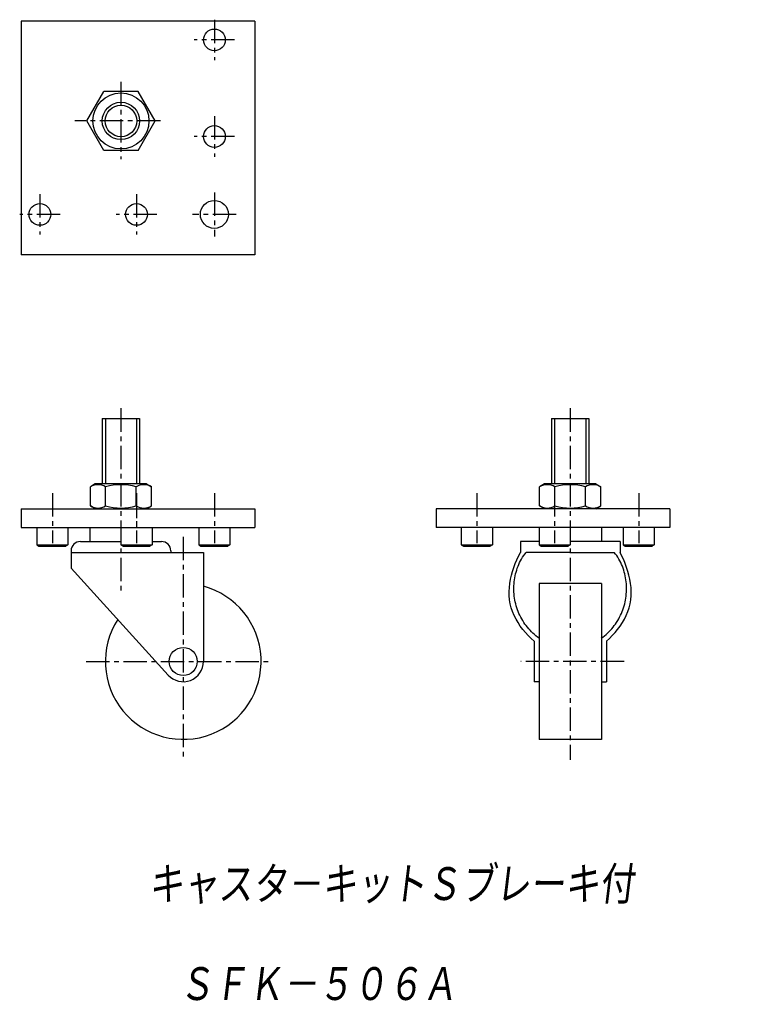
# Model space of a CAD drawing. Extents: x -146 to 88, y -273 to 44.
import ezdxf

# ---------------------------------------------------------------- set-up
doc = ezdxf.new("R2010")
doc.units = 0
doc.linetypes.add('CENTER', pattern=[12, 7.5, -1.5, 1.5, -1.5])
doc.linetypes.add('DASHED', pattern=[4.5, 3, -1.5])
doc.layers.get('0').update_dxf_attribs({"linetype": 'CONTINUOUS'})
doc.styles.get("Standard").update_dxf_attribs({"font": 'txt', "bigfont": 'BIGFONT'})

# ---------------------------------------------------------------- blocks, each defined once
blk = doc.blocks.new('KOZU0001')
at = {"color": 7, "linetype": 'CONTINUOUS'}
for p, q in [((-5.6, 5), (-6, 4.31)), ((-6, 4.31), (-6, -4.31)), ((0, 5), (-5.6, 5)), ((-5.6, 5), (-5.6, -5)), ((-5.6, -5), (-6, -4.31)), ((0, -5), (-5.6, -5))]:
    blk.add_line(p, q, dxfattribs=at)

msp = doc.modelspace()

# ---------------------------------------------------------------- linework, layer by layer
at = {"color": 7, "linetype": 'CONTINUOUS'}
for p, q in [((-145.88, 43.03), (-145.88, -31.97)), ((-70.88, 43.03), (-145.88, 43.03)), ((-70.88, 43.03), (-70.88, -31.97)), ((-124.85, 11.03), (-119.37, 20.53)), ((-108.4, 20.53), (-119.37, 20.53)), ((-102.91, 11.03), (-108.4, 20.53)), ((-119.37, 1.53), (-124.85, 11.03)), ((-108.4, 1.53), (-102.91, 11.03)), ((-108.4, 1.53), (-119.37, 1.53)), ((-70.88, -31.97), (-145.88, -31.97)), ((-119.88, -84.47), (-107.88, -84.47)), ((-119.88, -84.47), (-119.88, -105.47)), ((-118.88, -84.47), (-118.88, -105.47)), ((-108.88, -84.47), (-108.88, -105.47)), ((-107.88, -84.47), (-107.88, -105.47)), ((24.35, -84.47), (36.35, -84.47)), ((24.35, -84.47), (24.35, -105.47)), ((25.35, -84.47), (25.35, -105.47)), ((35.35, -84.47), (35.35, -105.47)), ((36.35, -84.47), (36.35, -105.47)), ((-122.13, -105.47), (-123.7, -106.37)), ((-123.7, -112.47), (-123.7, -106.37)), ((-105.63, -105.47), (-122.13, -105.47)), ((-118.79, -112.47), (-118.79, -106.37)), ((-108.98, -112.47), (-108.98, -106.37)), ((-105.63, -105.47), (-104.07, -106.37)), ((-104.07, -112.47), (-104.07, -106.37)), ((22.1, -105.47), (20.53, -106.37)), ((20.53, -112.47), (20.53, -106.37)), ((38.6, -105.47), (22.1, -105.47)), ((25.44, -112.47), (25.44, -106.37)), ((35.26, -112.47), (35.26, -106.37)), ((38.6, -105.47), (40.16, -106.37)), ((40.16, -112.47), (40.16, -106.37)), ((-145.88, -113.47), (-70.88, -113.47)), ((-145.88, -113.47), (-145.88, -119.47)), ((-122.13, -113.47), (-123.7, -112.56)), ((-105.63, -113.47), (-104.07, -112.56)), ((-70.88, -113.47), (-70.88, -119.47)), ((62.35, -113.47), (-12.65, -113.47)), ((-12.65, -113.47), (-12.65, -119.47)), ((22.1, -113.47), (20.53, -112.56)), ((38.6, -113.47), (40.16, -112.56)), ((62.35, -113.47), (62.35, -119.47)), ((-145.88, -119.47), (-70.88, -119.47)), ((-140.88, -119.47), (-140.88, -125.07)), ((-130.88, -119.47), (-130.88, -125.07)), ((-124.85, -119.47), (-102.91, -119.47)), ((-123.88, -119.47), (-103.88, -119.47)), ((-123.88, -119.47), (-123.88, -123.97)), ((-113.88, -119.47), (-113.88, -125.07)), ((-103.88, -119.47), (-103.88, -125.07)), ((-103.88, -119.47), (-103.88, -123.97)), ((-88.88, -119.47), (-88.88, -125.07)), ((-78.88, -119.47), (-78.88, -125.07)), ((62.35, -119.47), (-12.65, -119.47)), ((40.35, -119.47), (20.35, -119.47)), ((20.35, -119.47), (20.35, -123.97)), ((40.35, -119.47), (40.35, -123.97)), ((-140.88, -125.07), (-140.19, -125.47)), ((-140.88, -125.07), (-130.88, -125.07)), ((-140.19, -125.47), (-131.58, -125.47)), ((-130.88, -125.07), (-131.58, -125.47)), ((-126.88, -123.97), (-113.88, -123.97)), ((-113.88, -125.07), (-113.19, -125.47)), ((-113.88, -125.07), (-103.88, -125.07)), ((-113.19, -125.47), (-104.58, -125.47)), ((-103.88, -125.07), (-104.58, -125.47)), ((-103.88, -123.97), (-100.88, -123.97)), ((-88.88, -125.07), (-78.88, -125.07)), ((-88.88, -125.07), (-88.19, -125.47)), ((-88.19, -125.47), (-79.58, -125.47)), ((-78.88, -125.07), (-79.58, -125.47)), ((20.35, -123.97), (14.35, -123.97)), ((14.35, -123.97), (14.35, -127.47)), ((46.35, -123.97), (30.35, -123.97)), ((46.35, -123.97), (46.35, -127.47)), ((-129.88, -126.97), (-129.88, -132.47)), ((-129.88, -127.47), (-87.38, -127.47)), ((-97.88, -126.97), (-97.88, -127.47)), ((-87.38, -127.47), (-87.38, -162.47)), ((30.35, -127.47), (16.22, -127.47)), ((30.35, -127.47), (44.48, -127.47)), ((-129.88, -132.47), (-98.7, -166.83)), ((20.35, -137.47), (20.35, -187.47)), ((40.35, -137.47), (20.35, -137.47)), ((40.35, -137.47), (40.35, -187.47)), ((18.75, -155.97), (18.75, -168.97)), ((41.95, -155.97), (41.95, -168.97)), ((20.35, -168.97), (18.75, -168.97)), ((40.35, -168.97), (41.95, -168.97)), ((40.35, -187.47), (20.35, -187.47))]:
    msp.add_line(p, q, dxfattribs=at)
at = {"color": 7, "linetype": 'CENTER'}
for p, q in [((-83.88, 43.53), (-83.88, 30.53)), ((-77.38, 37.03), (-90.38, 37.03)), ((-113.88, 23.59), (-113.88, -1.25)), ((-101.13, 11.03), (-128.66, 11.03)), ((-83.88, 12.53), (-83.88, -0.47)), ((-77.38, 6.03), (-90.38, 6.03)), ((-139.88, -12.47), (-139.88, -25.47)), ((-108.88, -12.47), (-108.88, -25.47)), ((-83.88, -11.93), (-83.88, -26.01)), ((-133.38, -18.97), (-146.38, -18.97)), ((-102.38, -18.97), (-115.38, -18.97)), ((-76.84, -18.97), (-90.92, -18.97)), ((-113.88, -81.21), (-113.88, -140.87)), ((30.35, -81.21), (30.35, -194)), ((-135.88, -108.47), (-135.88, -124.47)), ((-108.88, -108.47), (-108.88, -124.47)), ((-83.88, -108.47), (-83.88, -124.47)), ((0.35, -108.47), (0.35, -124.47)), ((25.35, -108.47), (25.35, -124.47)), ((52.35, -108.47), (52.35, -124.47)), ((-93.88, -122.47), (-93.88, -193.36)), ((-125.08, -162.47), (-65.71, -162.47)), ((47.62, -162.47), (14.53, -162.47))]:
    msp.add_line(p, q, dxfattribs=at)
at = {"color": 7, "linetype": 'DASHED'}
msp.add_line((-108.88, -113.47), (-108.88, -119.47), dxfattribs=at)
at = {"color": 7, "linetype": 'CONTINUOUS'}
for points in [[(18.75, -155.97, -0.103749), (12.34, -147.7, -0.146757), (10.99, -137.4, -0.089315), (14.35, -127.47)], [(20.36, -155.04, -0.065391), (16.61, -151.48, -0.066625), (13.91, -147.07, -0.068069), (12.49, -142.1, -0.062323), (12.39, -136.94, -0.067118), (13.6, -131.91, -0.083406), (16.22, -127.47)], [(40.34, -155.04, 0.065391), (44.09, -151.48, 0.066625), (46.79, -147.07, 0.068069), (48.21, -142.1, 0.062323), (48.31, -136.94, 0.067118), (47.1, -131.91, 0.083405), (44.48, -127.47)], [(41.95, -155.97, 0.103749), (48.36, -147.7, 0.146757), (49.71, -137.4, 0.089315), (46.35, -127.47)]]:
    msp.add_lwpolyline(points, format="xyb", dxfattribs=at)
for centre, radius in [((-83.88, 37.03), 3.5), ((-113.88, 11.03), 9), ((-113.88, 11.03), 6), ((-113.88, 11.03), 5.05), ((-83.88, 6.03), 3.5), ((-139.88, -18.97), 3.5), ((-108.88, -18.97), 3.5), ((-83.88, -18.97), 4.5), ((-93.88, -162.47), 4.5)]:
    msp.add_circle(centre, radius, dxfattribs=at)
for centre, radius, start, end in [((-121.24, -110.65), 4.93, 60.1722, 119.8278), ((-113.88, -124.47), 18.75, 74.8291, 105.1708), ((-106.52, -110.65), 4.93, 60.1722, 119.8278), ((22.99, -110.65), 4.93, 60.1722, 119.8278), ((30.35, -124.47), 18.75, 74.8291, 105.1708), ((37.71, -110.65), 4.93, 60.1722, 119.8278), ((-121.24, -108.28), 4.93, 240.1722, 299.8277), ((-113.88, -94.46), 18.75, 254.8292, 285.1708), ((-106.52, -108.28), 4.93, 240.1722, 299.8278), ((22.99, -108.28), 4.93, 240.1722, 299.8277), ((30.35, -94.46), 18.75, 254.8292, 285.1708), ((37.71, -108.28), 4.93, 240.1722, 299.8278), ((-126.88, -126.97), 3, 90, 180), ((-100.88, -126.97), 3, 0, 90), ((-93.88, -162.47), 25, 147.2915, 74.9299), ((-93.88, -162.47), 6.5, 222.2214, 360)]:
    msp.add_arc(centre, radius, start, end, dxfattribs=at)
for p in [(-83.88, -18.97), (-83.88, -113.47), (0.35, -113.47)]:
    msp.add_point(p, dxfattribs=at)

# ---------------------------------------------------------------- block references
at = {"color": 7, "linetype": 'CONTINUOUS', "rotation": 89.99999999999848}
for p in [(0.35, -119.47), (0.35, -119.47), (25.35, -119.47), (52.35, -119.47)]:
    msp.add_blockref('KOZU0001', p, dxfattribs=at)

# ---------------------------------------------------------------- texts
at = {"color": 7, "linetype": 'CONTINUOUS', "oblique": 7}
for s, width, p in [('キャスタ－キットＳブレーキ付', 0.843264, (-105.11, -240.2)), ('ＳＦＫ－５０６Ａ', 0.845556, (-95.38, -272.3))]:
    msp.add_text(s, height=12, dxfattribs=dict(at, width=width)).set_placement(p)

doc.saveas('drawing.dxf')
